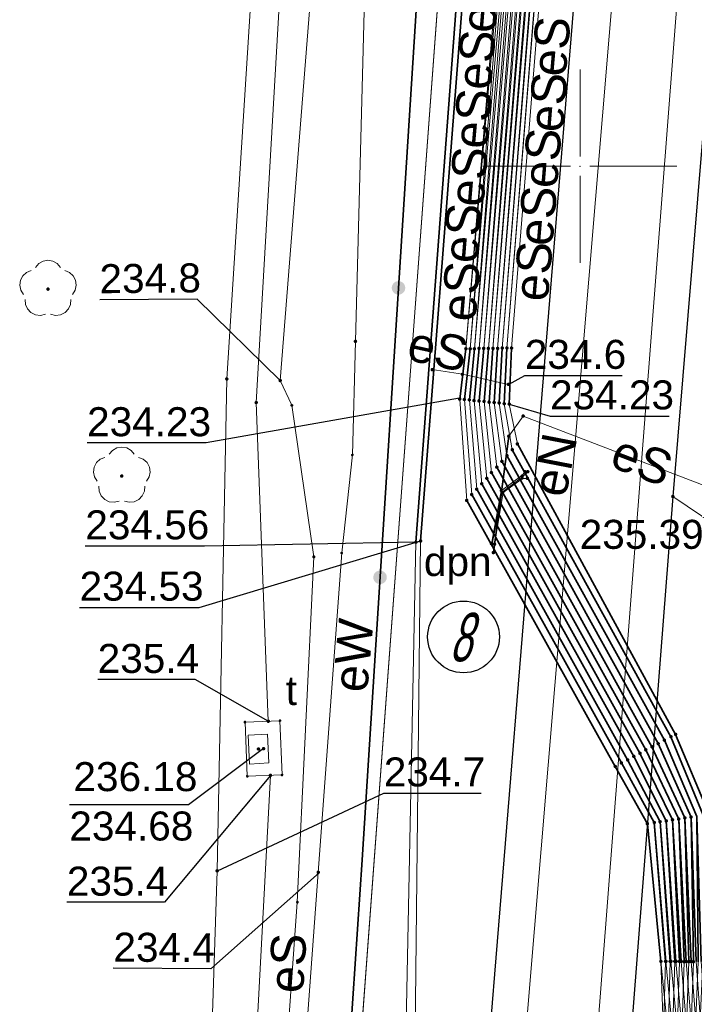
# Model space of a CAD drawing. Header units: metres. Extents: x 6603648 to 6604252, y 5739748 to 5740166.
# Tile 41 of 98: x 6603686 to 6603703, y 5740028 to 5740054. Entities that reach past the tile are written whole.
import ezdxf
from ezdxf.enums import TextEntityAlignment as Align

# ---------------------------------------------------------------- set-up
doc = ezdxf.new("R2010")
doc.units = ezdxf.units.M
doc.header["$PDSIZE"] = 0.75
doc.linetypes.add('ARK_LIN', pattern=[50, 50, 0])
doc.layers.get('0').update_dxf_attribs({"color": 252, "linetype": 'CONTINUOUS'})
for name, color, linetype, lineweight in [('GESDZI', 252, 'CONTINUOUS', 18), ('GESUZY', 252, 'CONTINUOUS', 18), ('GSLKOG', 252, 'CONTINUOUS', 35), ('GSLKRW', 252, 'CONTINUOUS', 25), ('GSPPRB', 252, 'CONTINUOUS', 18), ('GSPRDL', 252, 'CONTINUOUS', 18), ('GSPWPS', 252, 'CONTINUOUS', 13), ('GSPWPS_O', 252, 'CONTINUOUS', 13), ('GSSKOA', 252, 'CONTINUOUS', 18), ('GSSKOD', 252, 'CONTINUOUS', 18), ('GULENN', 252, 'CONTINUOUS', 18), ('GULENN_O', 252, 'CONTINUOUS', 18), ('GULEOR', 252, 'CONTINUOUS', 35), ('GULESN', 252, 'CONTINUOUS', 18), ('GULESN_O', 252, 'CONTINUOUS', 18), ('GULEWN', 252, 'CONTINUOUS', 18), ('GULEWN_O', 252, 'CONTINUOUS', 18), ('GULKDP', 252, 'CONTINUOUS', 18), ('GULKSP', 252, 'CONTINUOUS', 18), ('GULTPR', 252, 'CONTINUOUS', 18), ('GUPENP_O', 252, 'CONTINUOUS', 18), ('GUPTWZ', 252, 'CONTINUOUS', 18), ('GUPTWZ_O', 252, 'CONTINUOUS', 18), ('GUSIKP', 252, 'CONTINUOUS', 18), ('PKT_ARK', 252, 'ARK_LIN', 18)]:
    doc.layers.add(name, color=color, linetype=linetype, lineweight=lineweight)
for name, color, linetype in [('GUPESH', 252, 'CONTINUOUS'), ('GUPESH_O', 252, 'CONTINUOUS'), ('GUPTSH', 252, 'CONTINUOUS'), ('GUPTSH_O', 252, 'CONTINUOUS')]:
    doc.layers.add(name, color=color, linetype=linetype)
doc.styles.add('Arial', font='arial.ttf')
doc.styles.add('GEOS_050', font='GEOS_050', dxfattribs={"oblique": 15, "height": 2.5})

# ---------------------------------------------------------------- blocks, each defined once
blk = doc.blocks.new('GSPPRB0')
blk.add_lwpolyline([(-0.007955, 0.0225), (0.007955, 0.0225), (0.0225, 0.007955), (0.0225, -0.007955), (0.007955, -0.0225), (-0.007955, -0.0225), (-0.0225, -0.007955), (-0.0225, 0.007955)], close=True)
blk = doc.blocks.new('GUPESH1')
blk.add_hatch(color=256).paths.add_polyline_path([(0, 0.045), (-0.011647, 0.043467), (-0.0225, 0.038971), (-0.03182, 0.03182), (-0.038971, 0.0225), (-0.043467, 0.011647), (-0.045, 0), (-0.043467, -0.011647), (-0.038971, -0.0225), (-0.03182, -0.03182), (-0.0225, -0.038971), (-0.011647, -0.043467), (0, -0.045), (0.011647, -0.043467), (0.0225, -0.038971), (0.03182, -0.03182), (0.038971, -0.0225), (0.043467, -0.011647), (0.045, 0), (0.043467, 0.011647), (0.038971, 0.0225), (0.03182, 0.03182), (0.0225, 0.038971), (0.011647, 0.043467)])
blk = doc.blocks.new('GSPRDL1')
blk.add_hatch(color=256).paths.add_polyline_path([(-0.045, 0), (-0.042798, -0.013906), (-0.036406, -0.02645), (-0.02645, -0.036406), (-0.013906, -0.042798), (0, -0.045), (0.013906, -0.042798), (0.02645, -0.036406), (0.036406, -0.02645), (0.042798, -0.013906), (0.045, 0), (0.042798, 0.013906), (0.036406, 0.02645), (0.02645, 0.036406), (0.013906, 0.042798), (0, 0.045), (-0.013906, 0.042798), (-0.02645, 0.036406), (-0.036406, 0.02645), (-0.042798, 0.013906)])
for points in [[(-0.646351, 0.068773), (-0.677512, 0.194901), (-0.663766, 0.324092), (-0.606763, 0.440839), (-0.513345, 0.531129), (-0.394725, 0.584125), (-0.265141, 0.593465)], [(-0.134326, 0.635969), (-0.024001, 0.70458), (0.103115, 0.731429), (0.231763, 0.713292), (0.346501, 0.652348), (0.433559, 0.55591), (0.482485, 0.435555)], [(0.563333, 0.324277), (0.662679, 0.240553), (0.727494, 0.127956), (0.75, 0), (0.727494, -0.127956), (0.662679, -0.240553), (0.563333, -0.324277)], [(-0.265141, -0.593465), (-0.394725, -0.584125), (-0.513345, -0.531129), (-0.606763, -0.440839), (-0.663766, -0.324092), (-0.677512, -0.194901), (-0.646351, -0.068773)], [(0.482485, -0.435555), (0.433559, -0.55591), (0.346501, -0.652348), (0.231763, -0.713292), (0.103115, -0.731429), (-0.024001, -0.70458), (-0.134326, -0.635969)]]:
    blk.add_lwpolyline(points)
blk = doc.blocks.new('GUPTWZ1_3')
blk.add_lwpolyline([(0.375, -0.25), (-0.375, -0.25), (-0.375, 0.25), (0.375, 0.25)], close=True)
blk = doc.blocks.new('GUPTSH1')
blk.add_hatch(color=256).paths.add_polyline_path([(0, 0.045), (-0.011647, 0.043467), (-0.0225, 0.038971), (-0.03182, 0.03182), (-0.038971, 0.0225), (-0.043467, 0.011647), (-0.045, 0), (-0.043467, -0.011647), (-0.038971, -0.0225), (-0.03182, -0.03182), (-0.0225, -0.038971), (-0.011647, -0.043467), (0, -0.045), (0.011647, -0.043467), (0.0225, -0.038971), (0.03182, -0.03182), (0.038971, -0.0225), (0.043467, -0.011647), (0.045, 0), (0.043467, 0.011647), (0.038971, 0.0225), (0.03182, 0.03182), (0.0225, 0.038971), (0.011647, 0.043467)])
blk = doc.blocks.new('GSPWPS1')
blk.add_hatch(color=256).paths.add_polyline_path([(0, 0.045), (-0.011647, 0.043467), (-0.0225, 0.038971), (-0.03182, 0.03182), (-0.038971, 0.0225), (-0.043467, 0.011647), (-0.045, 0), (-0.043467, -0.011647), (-0.038971, -0.0225), (-0.03182, -0.03182), (-0.0225, -0.038971), (-0.011647, -0.043467), (0, -0.045), (0.011647, -0.043467), (0.0225, -0.038971), (0.03182, -0.03182), (0.038971, -0.0225), (0.043467, -0.011647), (0.045, 0), (0.043467, 0.011647), (0.038971, 0.0225), (0.03182, 0.03182), (0.0225, 0.038971), (0.011647, 0.043467)])
blk = doc.blocks.new('GSLKOG2')
blk.add_hatch(color=256).paths.add_polyline_path([(0, 0.175), (-0.045293, 0.169037), (-0.0875, 0.151554), (-0.123744, 0.123744), (-0.151554, 0.0875), (-0.169037, 0.045293), (-0.175, 0), (-0.169037, -0.045293), (-0.151554, -0.0875), (-0.123744, -0.123744), (-0.0875, -0.151554), (-0.045293, -0.169037), (0, -0.175), (0.045293, -0.169037), (0.0875, -0.151554), (0.123744, -0.123744), (0.151554, -0.0875), (0.169037, -0.045293), (0.175, 0), (0.169037, 0.045293), (0.151554, 0.0875), (0.123744, 0.123744), (0.0875, 0.151554), (0.045293, 0.169037)])
blk = doc.blocks.new('ASS_SYM', base_point=(826.5, 303.25))
at = {"layer": 'PKT_ARK'}
for p, q in [((826.5, 303.5), (826.5, 305.75)), ((826.25, 303.25), (824, 303.25)), ((826.75, 303.25), (829, 303.25)), ((826.5, 303), (826.5, 300.75))]:
    blk.add_line(p, q, dxfattribs=at)
blk.add_point((826.5, 303.25), dxfattribs=at)
blk.add_point((826.5, 303.25), dxfattribs=at)

msp = doc.modelspace()

# ---------------------------------------------------------------- linework, layer by layer
msp.add_circle((6603696.989, 5740037.829), 0.928)
at = {"layer": 'GESDZI'}
msp.add_line((6603692.92, 5740008.31), (6603701.36, 5740122.17), dxfattribs=at)
msp.add_lwpolyline([(6603704.324, 5740160.549), (6603701.36, 5740122.17), (6603692.92, 5740008.31), (6603701.42, 5739966.51), (6603701.39, 5739966.18), (6603691.714, 5739863.768)], dxfattribs=at)
at = {"layer": 'GESUZY'}
for points in [[(6603704.324, 5740160.549), (6603703.109, 5740144.81), (6603701.36, 5740122.17), (6603692.92, 5740008.31), (6603701.42, 5739966.51), (6603701.39, 5739966.18), (6603691.714, 5739863.768)], [(6603701.42, 5739966.51), (6603692.92, 5740008.31), (6603701.36, 5740122.17), (6603702.62, 5740123.39), (6603703.24, 5740124.01), (6603705.45, 5740125.02), (6603715.21, 5740131.65), (6603718.41, 5740131.44), (6603733.38, 5740130.47), (6603751.71, 5740129.25), (6603802.42, 5740125.83), (6603812.44, 5740125.15), (6603870.28, 5740121.29), (6603907.39, 5740118.81), (6603945.5, 5740116.26), (6603974.25, 5740114.35), (6604018.05, 5740111.43), (6604045.72, 5740109.58), (6604090.22, 5740106.61)]]:
    msp.add_lwpolyline(points, dxfattribs=at)
at = {"layer": 'GSLKOG'}
msp.add_lwpolyline([(6603719.265, 5739878.713), (6603713.74, 5739905.82), (6603710.886, 5739920.094), (6603709.692, 5739926.138), (6603706.943, 5739939.546), (6603702.52, 5739961.061), (6603698.684, 5739980.298), (6603695.151, 5739996.89), (6603692.923, 5740008.238), (6603693.465, 5740018.621), (6603694.366, 5740032.062), (6603695.773, 5740054.164), (6603697.507, 5740073.423), (6603699.096, 5740093.969), (6603701.35, 5740122.08)], dxfattribs=at)
at = {"layer": 'GSLKRW'}
msp.add_lwpolyline([(6603719.623, 5739907.764), (6603719.37, 5739910.02), (6603718.01, 5739918.93), (6603716.84, 5739924.9, 0.18154), (6603714.02, 5739930.19, -0.269275), (6603711.34, 5739939.4, 0.039751), (6603711.22, 5739941.45), (6603709.62, 5739949.73), (6603696.41, 5740012.1), (6603705.1, 5740118.58), (6603708.8, 5740118.29), (6603704.84, 5740070.9), (6603702.4, 5740041.46), (6603700.14, 5740012.41), (6603713.04, 5739950.38, 0.051914), (6603714.01, 5739946.48, 0.188776), (6603715.42, 5739945.03, 0.298634), (6603717.12, 5739945.95), (6603717.71, 5739946.86), (6603718.42, 5739947.99), (6603718.75, 5739939.7)], format="xyb", dxfattribs=at)
at = {"layer": 'GSSKOA'}
msp.add_lwpolyline([(6603700.14, 5740012.41), (6603702.4, 5740041.46), (6603704.84, 5740070.9), (6603708.8, 5740118.29), (6603705.1, 5740118.58), (6603696.41, 5740012.1), (6603709.62, 5739949.73), (6603713.04, 5739950.38)], close=True, dxfattribs=at)
at = {"layer": 'GSSKOD'}
msp.add_lwpolyline([(6603704.84, 5740070.9), (6603720.66, 5740094.71), (6603725.86, 5740091.24), (6603726.2, 5740091.73), (6603731.02, 5740088.51), (6603714.22, 5740063.42), (6603723.23, 5740057.39), (6603714.64, 5740044.58), (6603715.18, 5740044.25), (6603709.86, 5740036.43), (6603702.4, 5740041.46)], close=True, dxfattribs=at)
at = {"layer": 'GULENN'}
for points in [[(6603697.71, 5740040.24), (6603697.96, 5740041.61), (6603698.5, 5740042), (6603698.58, 5740042.1)], [(6603697.73, 5740040.23), (6603697.99, 5740041.57), (6603698.51, 5740041.97), (6603698.65, 5740042.1)], [(6603697.79, 5740040.23), (6603698.01, 5740041.56), (6603698.51, 5740041.93), (6603698.64, 5740041.93)]]:
    msp.add_lwpolyline(points, dxfattribs=at)
at = {"layer": 'GULEOR'}
for points in [[(6603698.45, 5740076.1), (6603695.76, 5740040.28)], [(6603698.66, 5740076.1), (6603695.88, 5740040.31)], [(6603697.05, 5740045.28), (6603696.89, 5740043.98)], [(6603697.05, 5740045.28), (6603696.89, 5740043.98)], [(6603697.16, 5740045.28), (6603697.01, 5740043.97)], [(6603697.01, 5740043.97), (6603697.16, 5740045.28)], [(6603697.27, 5740045.28), (6603697.14, 5740043.96)], [(6603697.14, 5740043.96), (6603697.27, 5740045.28)], [(6603697.39, 5740045.29), (6603697.26, 5740043.94)], [(6603697.26, 5740043.94), (6603697.39, 5740045.29)], [(6603697.51, 5740045.29), (6603697.39, 5740043.93)], [(6603697.39, 5740043.93), (6603697.51, 5740045.29)], [(6603697.63, 5740045.29), (6603697.52, 5740043.92)], [(6603697.52, 5740043.92), (6603697.63, 5740045.29)], [(6603697.75, 5740045.29), (6603697.65, 5740043.9)], [(6603697.75, 5740045.29), (6603697.65, 5740043.9)], [(6603697.87, 5740045.29), (6603697.78, 5740043.89)], [(6603697.78, 5740043.89), (6603697.87, 5740045.29)], [(6603697.99, 5740045.3), (6603697.91, 5740043.88)], [(6603697.91, 5740043.88), (6603697.99, 5740045.3)], [(6603698.11, 5740045.3), (6603698.04, 5740043.86)], [(6603698.04, 5740043.86), (6603698.11, 5740045.3)], [(6603698.23, 5740045.3), (6603698.17, 5740043.85)], [(6603698.17, 5740043.85), (6603698.23, 5740045.3)], [(6603697.76, 5740040.01), (6603698.16, 5740043.02)], [(6603698.25, 5740042.67), (6603702.35, 5740035.25), (6603703.18, 5740033.22), (6603703.17, 5740029.43)], [(6603698.25, 5740042.67), (6603702.35, 5740035.25), (6603703.18, 5740033.22), (6603703.26, 5740029.44)], [(6603698.38, 5740042.82), (6603702.47, 5740035.31), (6603703.34, 5740033.24), (6603703.29, 5740029.43)], [(6603698.38, 5740042.82), (6603702.47, 5740035.31), (6603703.34, 5740033.24), (6603703.39, 5740029.44)], [(6603698.11, 5740042.52), (6603702.18, 5740035.16), (6603703.02, 5740033.19), (6603703.05, 5740029.43)], [(6603698.11, 5740042.52), (6603702.18, 5740035.16), (6603703.02, 5740033.19), (6603703.13, 5740029.44)], [(6603697.85, 5740042.22), (6603701.86, 5740034.99), (6603702.71, 5740033.15), (6603702.81, 5740029.43)], [(6603702.87, 5740029.44), (6603702.71, 5740033.15), (6603701.86, 5740034.99), (6603697.85, 5740042.22)], [(6603697.98, 5740042.37), (6603702.02, 5740035.07), (6603702.87, 5740033.17), (6603702.93, 5740029.43)], [(6603697.98, 5740042.37), (6603702.02, 5740035.07), (6603702.87, 5740033.17), (6603703, 5740029.44)], [(6603697.59, 5740041.93), (6603701.55, 5740034.82), (6603702.39, 5740033.1), (6603702.57, 5740029.44)], [(6603702.61, 5740029.44), (6603702.39, 5740033.1), (6603701.55, 5740034.82), (6603697.59, 5740041.93)], [(6603697.71, 5740042.08), (6603701.7, 5740034.91), (6603702.55, 5740033.12), (6603702.69, 5740029.43)], [(6603702.74, 5740029.44), (6603702.55, 5740033.12), (6603701.7, 5740034.91), (6603697.71, 5740042.08)], [(6603697.33, 5740041.65), (6603701.23, 5740034.65), (6603702.07, 5740033.05), (6603702.33, 5740029.44)], [(6603697.33, 5740041.65), (6603701.23, 5740034.65), (6603702.07, 5740033.05), (6603702.35, 5740029.44)], [(6603697.46, 5740041.79), (6603701.39, 5740034.74), (6603702.23, 5740033.07), (6603702.45, 5740029.44)], [(6603702.48, 5740029.44), (6603702.23, 5740033.07), (6603701.39, 5740034.74), (6603697.46, 5740041.79)], [(6603697.2, 5740041.51), (6603701.07, 5740034.57), (6603701.92, 5740033.03), (6603702.21, 5740029.44)], [(6603697.2, 5740041.51), (6603701.07, 5740034.57), (6603701.92, 5740033.03), (6603702.22, 5740029.44)], [(6603697.07, 5740041.36), (6603700.91, 5740034.48), (6603701.74, 5740033), (6603702.09, 5740029.44)], [(6603697.07, 5740041.36), (6603700.91, 5740034.48), (6603701.74, 5740033), (6603702.09, 5740029.44)]]:
    msp.add_lwpolyline(points, dxfattribs=at)
at = {"layer": 'GULESN'}
for points in [[(6603717.379, 5739884.591), (6603713.813, 5739902.234), (6603709.2, 5739924.766), (6603703.779, 5739951.216), (6603698.635, 5739976.702), (6603693.794, 5740000.208), (6603692.136, 5740008.341), (6603692.544, 5740022.334), (6603693.234, 5740031.742), (6603693.839, 5740040.002), (6603694.116, 5740042.536), (6603694.195, 5740045.472), (6603694.487, 5740056.643), (6603696.338, 5740081.74), (6603699.047, 5740112.527), (6603699.215, 5740123.042), (6603699.938, 5740134.181), (6603701.7, 5740153.306), (6603702.115, 5740159.049)], [(6603698.6, 5739971.8), (6603695.46, 5739988.24), (6603694.5, 5739989.78), (6603693.18, 5739992.07), (6603692.66, 5739994.23), (6603691.23, 5740000.55), (6603689.86, 5740008.58), (6603690.62, 5740031.78), (6603690.87, 5740044.5), (6603691.83, 5740059.6), (6603692.96, 5740081.83), (6603694.66, 5740105.96), (6603696.77, 5740129.76), (6603698.78, 5740150.92), (6603699.372, 5740157.185)], [(6603717.95, 5740088.84), (6603717.44, 5740089.18), (6603717.18, 5740089.17), (6603716.65, 5740088.93), (6603716.22, 5740088.64), (6603715.38, 5740088.52), (6603707.71, 5740089.13), (6603701.87, 5740089.62), (6603700.58, 5740089.63), (6603699.93, 5740089.48), (6603699.54, 5740089.07), (6603699.33, 5740088.4), (6603698.45, 5740076.1), (6603695.76, 5740040.28), (6603695.51, 5740027.84), (6603695.52, 5740020.39), (6603695.12, 5740014.3), (6603694.93, 5740012.81), (6603694.94, 5740011.25), (6603697.72, 5739997.29), (6603698.03, 5739996.12), (6603697.97, 5739995.1)], [(6603716.93, 5740087.32), (6603716.43, 5740087.66), (6603716.14, 5740087.86), (6603715.22, 5740088.23), (6603707.7, 5740088.97), (6603701.88, 5740089.53), (6603700.53, 5740089.52), (6603699.9, 5740089.27), (6603699.61, 5740088.98), (6603699.48, 5740088.47), (6603698.66, 5740076.1), (6603695.88, 5740040.31), (6603695.74, 5740027.6), (6603695.62, 5740020.36), (6603695.36, 5740014.2), (6603695.17, 5740012.83), (6603695.16, 5740011.14), (6603697.85, 5739997.33), (6603698.42, 5739995.86), (6603698.05, 5739994.71)], [(6603713.26, 5740081.83), (6603712.77, 5740082.15), (6603712.24, 5740082.53), (6603711.66, 5740082.28), (6603711.05, 5740081.42), (6603707.76, 5740078.55), (6603706.91, 5740078.07), (6603705.88, 5740077.77), (6603700.61, 5740076.56), (6603699.83, 5740076.21), (6603699.58, 5740075.64), (6603699.49, 5740074.57), (6603697.05, 5740045.28)], [(6603713.16, 5740081.69), (6603712.69, 5740081.99), (6603712.27, 5740082.28), (6603711.71, 5740082.15), (6603711.17, 5740081.3), (6603707.86, 5740078.41), (6603706.99, 5740077.92), (6603705.91, 5740077.61), (6603700.65, 5740076.42), (6603699.94, 5740076.02), (6603699.69, 5740075.54), (6603699.59, 5740074.51), (6603697.05, 5740045.28), (6603696.89, 5740043.98), (6603697.07, 5740041.36), (6603700.91, 5740034.48), (6603701.74, 5740033), (6603702.09, 5740029.44), (6603702.28, 5740027.57), (6603701.34, 5740014.76), (6603701.5, 5740011.5)], [(6603712.95, 5740081.38), (6603712.46, 5740081.7), (6603711.88, 5740081.75), (6603711.29, 5740081.18), (6603707.96, 5740078.27), (6603707.07, 5740077.77), (6603705.94, 5740077.44), (6603700.69, 5740076.25), (6603700.03, 5740075.87), (6603699.81, 5740075.44), (6603699.68, 5740074.44), (6603697.16, 5740045.28), (6603697.01, 5740043.97), (6603697.2, 5740041.51), (6603701.07, 5740034.57), (6603701.92, 5740033.03), (6603702.22, 5740029.44), (6603702.4, 5740027.57), (6603701.43, 5740014.73), (6603701.59, 5740011.48), (6603702.08, 5740008.43), (6603703.77, 5740000.39), (6603708.6, 5739977.65), (6603709.69, 5739973.13)], [(6603712.86, 5740081.24), (6603712.36, 5740081.57), (6603711.95, 5740081.58), (6603711.41, 5740081.06), (6603708.07, 5740078.12), (6603707.14, 5740077.61), (6603705.96, 5740077.27), (6603700.72, 5740076.11), (6603700.12, 5740075.71), (6603699.92, 5740075.35), (6603699.78, 5740074.38), (6603697.27, 5740045.28), (6603697.14, 5740043.96), (6603697.33, 5740041.65), (6603701.23, 5740034.65), (6603702.07, 5740033.05), (6603702.35, 5740029.44), (6603702.53, 5740027.56), (6603701.53, 5740014.7), (6603701.68, 5740011.47), (6603702.17, 5740008.41), (6603703.85, 5740000.4), (6603708.68, 5739977.68), (6603709.83, 5739973.2)], [(6603712.61, 5740080.86), (6603712.11, 5740081.19), (6603711.82, 5740081.1), (6603708.23, 5740078.08), (6603707.4, 5740077.65), (6603705.89, 5740077.7), (6603700.63, 5740076.48), (6603699.83, 5740076.21), (6603699.58, 5740075.64), (6603699.49, 5740074.57), (6603697.16, 5740045.28), (6603697.01, 5740043.97), (6603697.2, 5740041.51), (6603701.07, 5740034.57), (6603701.92, 5740033.03), (6603702.21, 5740029.44), (6603702.16, 5740027.58), (6603701.25, 5740014.79), (6603701.41, 5740011.51), (6603701.9, 5740008.46), (6603703.61, 5740000.36), (6603708.42, 5739977.61), (6603708.91, 5739974.33)], [(6603712.53, 5740080.74), (6603712.05, 5740081.06), (6603711.82, 5740081.1), (6603708.23, 5740078.08), (6603707.4, 5740077.65), (6603705.89, 5740077.7), (6603700.63, 5740076.48), (6603699.83, 5740076.21), (6603699.58, 5740075.64), (6603699.49, 5740074.57), (6603697.16, 5740045.28), (6603697.01, 5740043.97), (6603697.2, 5740041.51), (6603701.07, 5740034.57), (6603701.92, 5740033.03), (6603702.21, 5740029.44), (6603702.16, 5740027.58), (6603701.25, 5740014.79), (6603701.41, 5740011.51), (6603701.9, 5740008.46), (6603703.61, 5740000.36), (6603708.42, 5739977.61), (6603708.91, 5739974.33)], [(6603712.28, 5740080.37), (6603711.78, 5740080.71), (6603711.42, 5740080.58), (6603708.4, 5740078.03), (6603707.53, 5740077.54), (6603705.92, 5740077.53), (6603700.67, 5740076.33), (6603699.94, 5740076.03), (6603699.71, 5740075.53), (6603699.59, 5740074.5), (6603697.27, 5740045.28), (6603697.14, 5740043.96), (6603697.33, 5740041.65), (6603701.23, 5740034.65), (6603702.07, 5740033.05), (6603702.33, 5740029.44), (6603702.28, 5740027.57), (6603701.34, 5740014.76), (6603701.49, 5740011.5), (6603701.98, 5740008.45), (6603703.69, 5740000.38), (6603704.04, 5739998.51)], [(6603712.2, 5740080.25), (6603711.69, 5740080.59), (6603711.42, 5740080.58), (6603708.4, 5740078.03), (6603707.53, 5740077.54), (6603705.92, 5740077.53), (6603700.67, 5740076.33), (6603699.94, 5740076.03), (6603699.71, 5740075.53), (6603699.59, 5740074.5), (6603697.27, 5740045.28), (6603697.14, 5740043.96), (6603697.33, 5740041.65), (6603701.23, 5740034.65), (6603702.07, 5740033.05), (6603702.33, 5740029.44), (6603702.28, 5740027.57), (6603701.34, 5740014.76), (6603701.49, 5740011.5), (6603701.98, 5740008.45), (6603703.69, 5740000.38), (6603704.04, 5739998.51)], [(6603711.95, 5740079.87), (6603711.46, 5740080.2), (6603711.07, 5740080.11), (6603708.56, 5740077.99), (6603707.65, 5740077.42), (6603705.95, 5740077.36), (6603700.7, 5740076.18), (6603700.04, 5740075.85), (6603699.84, 5740075.41), (6603699.71, 5740074.42), (6603697.39, 5740045.29), (6603697.26, 5740043.94), (6603697.46, 5740041.79), (6603701.39, 5740034.74), (6603702.23, 5740033.07), (6603702.45, 5740029.44), (6603702.39, 5740027.57), (6603701.42, 5740014.73), (6603701.57, 5740011.48), (6603702.06, 5740008.43), (6603708.58, 5739977.65), (6603709.02, 5739974.37)], [(6603711.87, 5740079.76), (6603711.37, 5740080.09), (6603711.07, 5740080.11), (6603708.56, 5740077.99), (6603707.65, 5740077.42), (6603705.95, 5740077.36), (6603700.7, 5740076.18), (6603700.04, 5740075.85), (6603699.84, 5740075.41), (6603699.71, 5740074.42), (6603697.39, 5740045.29), (6603697.26, 5740043.94), (6603697.46, 5740041.79), (6603701.39, 5740034.74), (6603702.23, 5740033.07), (6603702.45, 5740029.44), (6603702.39, 5740027.57), (6603701.42, 5740014.73), (6603701.57, 5740011.48), (6603702.06, 5740008.43), (6603708.58, 5739977.65), (6603709.02, 5739974.37)], [(6603711.64, 5740079.41), (6603711.13, 5740079.75), (6603710.74, 5740079.67), (6603708.72, 5740077.95), (6603707.78, 5740077.3), (6603705.98, 5740077.18), (6603700.74, 5740076.03), (6603700.15, 5740075.67), (6603699.98, 5740075.3), (6603699.83, 5740074.34), (6603697.51, 5740045.29), (6603697.39, 5740043.93), (6603697.59, 5740041.93), (6603701.55, 5740034.82), (6603702.39, 5740033.1), (6603702.57, 5740029.44), (6603702.51, 5740027.57), (6603701.51, 5740014.71), (6603701.65, 5740011.47), (6603702.14, 5740008.42), (6603708.66, 5739977.67), (6603709.94, 5739975.63)], [(6603711.56, 5740079.29), (6603711.06, 5740079.62), (6603710.74, 5740079.67), (6603708.72, 5740077.95), (6603707.78, 5740077.3), (6603705.98, 5740077.18), (6603700.74, 5740076.03), (6603700.15, 5740075.67), (6603699.98, 5740075.3), (6603699.83, 5740074.34), (6603697.51, 5740045.29), (6603697.39, 5740043.93), (6603697.59, 5740041.93), (6603701.55, 5740034.82), (6603702.39, 5740033.1), (6603702.57, 5740029.44), (6603702.51, 5740027.57), (6603701.51, 5740014.71), (6603701.65, 5740011.47), (6603702.14, 5740008.42), (6603708.66, 5739977.67), (6603709.94, 5739975.63)], [(6603711.3, 5740078.9), (6603710.82, 5740079.22), (6603710.36, 5740079.18), (6603708.89, 5740077.9), (6603707.9, 5740077.19), (6603706.01, 5740077.01), (6603700.78, 5740075.87), (6603700.26, 5740075.49), (6603700.12, 5740075.17), (6603699.94, 5740074.26), (6603697.63, 5740045.29), (6603697.52, 5740043.92), (6603697.71, 5740042.08), (6603701.7, 5740034.91), (6603702.55, 5740033.12), (6603702.69, 5740029.43), (6603702.63, 5740027.56), (6603701.59, 5740014.68), (6603701.73, 5740011.46), (6603702.21, 5740008.4), (6603708.73, 5739977.69), (6603709.99, 5739975.91)], [(6603711.21, 5740078.77), (6603710.74, 5740079.08), (6603710.36, 5740079.18), (6603708.89, 5740077.9), (6603707.9, 5740077.19), (6603706.01, 5740077.01), (6603700.78, 5740075.87), (6603700.26, 5740075.49), (6603700.12, 5740075.17), (6603699.94, 5740074.26), (6603697.63, 5740045.29), (6603697.52, 5740043.92), (6603697.71, 5740042.08), (6603701.7, 5740034.91), (6603702.55, 5740033.12), (6603702.69, 5740029.43), (6603702.63, 5740027.56), (6603701.59, 5740014.68), (6603701.73, 5740011.46), (6603702.21, 5740008.4), (6603708.73, 5739977.69), (6603709.99, 5739975.91)], [(6603710.96, 5740078.4), (6603710.48, 5740078.72), (6603710, 5740078.7), (6603709.05, 5740077.86), (6603708.02, 5740077.07), (6603706.03, 5740076.87), (6603700.82, 5740075.72), (6603700.25, 5740075.06), (6603700.06, 5740074.18), (6603697.75, 5740045.29), (6603697.65, 5740043.9), (6603697.85, 5740042.22), (6603701.86, 5740034.99), (6603702.71, 5740033.15), (6603702.81, 5740029.43), (6603702.74, 5740027.56), (6603701.68, 5740014.65), (6603701.8, 5740011.45), (6603702.29, 5740008.39), (6603704.09, 5740000.44), (6603704.07, 5739998.57)], [(6603710.87, 5740078.27), (6603710.39, 5740078.59), (6603710, 5740078.7), (6603709.05, 5740077.86), (6603708.02, 5740077.07), (6603706.03, 5740076.87), (6603700.82, 5740075.72), (6603700.25, 5740075.06), (6603700.06, 5740074.18), (6603697.75, 5740045.29), (6603697.65, 5740043.9), (6603697.85, 5740042.22), (6603701.86, 5740034.99), (6603702.71, 5740033.15), (6603702.81, 5740029.43), (6603702.74, 5740027.56), (6603701.68, 5740014.65), (6603701.8, 5740011.45), (6603702.29, 5740008.39), (6603704.09, 5740000.44), (6603704.07, 5739998.57)], [(6603710.59, 5740077.84), (6603710.1, 5740078.16), (6603709.59, 5740078.16), (6603709.22, 5740077.81), (6603708.15, 5740076.95), (6603706.06, 5740076.71), (6603700.86, 5740075.56), (6603700.38, 5740074.95), (6603700.17, 5740074.11), (6603697.87, 5740045.29), (6603697.78, 5740043.89), (6603697.98, 5740042.37), (6603702.02, 5740035.07), (6603702.87, 5740033.17), (6603702.93, 5740029.43), (6603702.86, 5740027.55), (6603701.76, 5740014.62), (6603701.88, 5740011.43), (6603702.37, 5740008.37), (6603708.89, 5739977.73), (6603710.05, 5739976.2)], [(6603710.5, 5740077.7), (6603710.01, 5740078.03), (6603709.59, 5740078.16), (6603709.22, 5740077.81), (6603708.15, 5740076.95), (6603706.06, 5740076.71), (6603700.86, 5740075.56), (6603700.38, 5740074.95), (6603700.17, 5740074.11), (6603697.87, 5740045.29), (6603697.78, 5740043.89), (6603697.98, 5740042.37), (6603702.02, 5740035.07), (6603702.87, 5740033.17), (6603702.93, 5740029.43), (6603702.86, 5740027.55), (6603701.76, 5740014.62), (6603701.88, 5740011.43), (6603702.37, 5740008.37), (6603708.89, 5739977.73), (6603710.05, 5739976.2)], [(6603710.25, 5740077.34), (6603709.76, 5740077.67), (6603709.23, 5740077.69), (6603709.02, 5740077.5), (6603708.27, 5740076.84), (6603706.08, 5740076.55), (6603700.9, 5740075.41), (6603700.51, 5740074.84), (6603700.29, 5740074.03), (6603697.99, 5740045.3), (6603697.91, 5740043.88), (6603698.11, 5740042.52), (6603702.18, 5740035.16), (6603703.02, 5740033.19), (6603703.05, 5740029.43), (6603702.98, 5740027.55), (6603701.85, 5740014.59), (6603701.96, 5740011.42), (6603702.45, 5740008.36), (6603708.97, 5739977.75), (6603710.1, 5739976.48)], [(6603710.17, 5740077.21), (6603709.68, 5740077.54), (6603709.23, 5740077.69), (6603709.02, 5740077.5), (6603708.27, 5740076.84), (6603706.08, 5740076.55), (6603700.9, 5740075.41), (6603700.51, 5740074.84), (6603700.29, 5740074.03), (6603697.99, 5740045.3), (6603697.91, 5740043.88), (6603698.11, 5740042.52), (6603702.18, 5740035.16), (6603703.02, 5740033.19), (6603703.05, 5740029.43), (6603702.98, 5740027.55), (6603701.85, 5740014.59), (6603701.96, 5740011.42), (6603702.45, 5740008.36), (6603708.97, 5739977.75), (6603710.1, 5739976.48)], [(6603709.98, 5740076.94), (6603709.46, 5740077.29), (6603707.89, 5740077.27), (6603706.86, 5740077.19), (6603705.99, 5740077.12), (6603700.76, 5740075.95), (6603700.22, 5740075.55), (6603700.03, 5740075.26), (6603699.87, 5740074.31), (6603697.39, 5740045.29), (6603697.26, 5740043.94), (6603697.46, 5740041.79), (6603701.39, 5740034.74), (6603702.23, 5740033.07), (6603702.48, 5740029.44), (6603702.65, 5740027.56), (6603701.62, 5740014.67), (6603701.77, 5740011.45), (6603702.25, 5740008.4), (6603703.93, 5740000.42), (6603708.77, 5739977.7), (6603709.97, 5739973.28)], [(6603709.9, 5740076.81), (6603709.36, 5740077.17), (6603707.87, 5740077.1), (6603706.85, 5740077.01), (6603706.02, 5740076.96), (6603700.8, 5740075.79), (6603700.31, 5740075.4), (6603700.13, 5740075.17), (6603699.97, 5740074.25), (6603697.51, 5740045.29), (6603697.39, 5740043.93), (6603697.59, 5740041.93), (6603701.55, 5740034.82), (6603702.39, 5740033.1), (6603702.61, 5740029.44), (6603702.77, 5740027.56), (6603701.71, 5740014.64), (6603701.85, 5740011.44), (6603702.34, 5740008.38), (6603704.01, 5740000.43), (6603708.86, 5739977.72), (6603710.12, 5739973.35)], [(6603709.68, 5740076.48), (6603709.15, 5740076.84), (6603707.82, 5740076.92), (6603706.84, 5740076.84), (6603706.04, 5740076.8), (6603700.84, 5740075.64), (6603700.39, 5740075.27), (6603700.24, 5740075.08), (6603700.06, 5740074.18), (6603697.63, 5740045.29), (6603697.52, 5740043.92), (6603697.71, 5740042.08), (6603701.7, 5740034.91), (6603702.55, 5740033.12), (6603702.74, 5740029.44), (6603702.9, 5740027.55), (6603701.8, 5740014.61), (6603701.94, 5740011.42), (6603702.43, 5740008.36), (6603704.1, 5740000.44), (6603708.95, 5739977.75), (6603710.26, 5739973.42)], [(6603709.59, 5740076.35), (6603709.1, 5740076.68), (6603707.79, 5740076.75), (6603706.84, 5740076.69), (6603706.07, 5740076.64), (6603700.88, 5740075.49), (6603700.34, 5740074.98), (6603700.16, 5740074.12), (6603697.75, 5740045.29), (6603697.65, 5740043.9), (6603697.85, 5740042.22), (6603701.86, 5740034.99), (6603702.71, 5740033.15), (6603702.87, 5740029.44), (6603703.02, 5740027.55), (6603701.9, 5740014.58), (6603702.03, 5740011.41), (6603702.52, 5740008.35), (6603704.17, 5740000.45), (6603709.03, 5739977.77), (6603709.4, 5739972.99), (6603709.34, 5739971.93)], [(6603709.13, 5740075.66), (6603708.59, 5740076.02), (6603707.7, 5740076.39), (6603706.83, 5740076.53), (6603706.1, 5740076.47), (6603700.92, 5740075.33), (6603700.45, 5740074.89), (6603700.25, 5740074.06), (6603697.87, 5740045.29), (6603697.78, 5740043.89), (6603697.98, 5740042.37), (6603702.02, 5740035.07), (6603702.87, 5740033.17), (6603703, 5740029.44), (6603703.14, 5740027.54), (6603701.98, 5740014.55), (6603702.12, 5740011.4), (6603702.61, 5740008.33), (6603704.25, 5740000.47), (6603709.12, 5739977.79), (6603709.57, 5739973.07), (6603709.48, 5739971.87)], [(6603709.06, 5740075.55), (6603708.52, 5740075.91), (6603707.67, 5740076.22), (6603706.82, 5740076.37), (6603706.12, 5740076.3), (6603700.95, 5740075.17), (6603700.56, 5740074.8), (6603700.34, 5740073.99), (6603697.99, 5740045.3), (6603697.91, 5740043.88), (6603698.11, 5740042.52), (6603702.18, 5740035.16), (6603703.02, 5740033.19), (6603703.13, 5740029.44), (6603703.27, 5740027.54), (6603702.08, 5740014.52), (6603702.21, 5740011.38), (6603702.7, 5740008.31), (6603704.33, 5740000.48), (6603709.21, 5739977.81), (6603709.74, 5739973.16), (6603709.61, 5739971.8)], [(6603708.55, 5740074.79), (6603708.05, 5740075.12), (6603707.62, 5740075.56), (6603706.89, 5740076.02), (6603706.11, 5740076.39), (6603700.93, 5740075.24), (6603700.64, 5740074.73), (6603700.4, 5740073.95), (6603698.11, 5740045.3), (6603698.04, 5740043.86), (6603698.25, 5740042.67), (6603702.35, 5740035.25), (6603703.18, 5740033.22), (6603703.17, 5740029.43), (6603703.09, 5740027.54), (6603701.93, 5740014.56), (6603702.04, 5740011.41), (6603702.53, 5740008.34), (6603709.04, 5739977.77), (6603710.4, 5739973.49), (6603710.17, 5739971.52)], [(6603708.85, 5740075.24), (6603708.35, 5740075.58), (6603707.63, 5740076.05), (6603706.81, 5740076.2), (6603706.15, 5740076.14), (6603700.99, 5740075.01), (6603700.66, 5740074.71), (6603700.43, 5740073.93), (6603698.11, 5740045.3), (6603698.04, 5740043.86), (6603698.25, 5740042.67), (6603702.35, 5740035.25), (6603703.18, 5740033.22), (6603703.26, 5740029.44), (6603703.39, 5740027.53), (6603702.17, 5740014.49), (6603702.3, 5740011.37), (6603702.78, 5740008.3), (6603704.41, 5740000.49), (6603709.29, 5739977.84), (6603709.91, 5739973.24), (6603709.74, 5739971.74)], [(6603708.46, 5740074.65), (6603707.95, 5740074.99), (6603707.5, 5740075.41), (6603706.79, 5740075.86), (6603706.14, 5740076.22), (6603700.97, 5740075.09), (6603700.77, 5740074.62), (6603700.52, 5740073.87), (6603698.23, 5740045.3), (6603698.17, 5740043.85), (6603698.38, 5740042.82), (6603702.47, 5740035.31), (6603703.34, 5740033.24), (6603703.29, 5740029.43), (6603703.21, 5740027.54), (6603702.02, 5740014.54), (6603702.12, 5740011.4), (6603702.61, 5740008.33), (6603709.12, 5739977.79), (6603710.58, 5739973.58), (6603710.3, 5739971.46)], [(6603708.76, 5740075.1), (6603708.28, 5740075.42), (6603707.59, 5740075.88), (6603706.8, 5740076.03), (6603706.18, 5740075.97), (6603701.03, 5740074.86), (6603700.77, 5740074.62), (6603700.52, 5740073.87), (6603698.23, 5740045.3), (6603698.17, 5740043.85), (6603698.38, 5740042.82), (6603702.47, 5740035.31), (6603703.34, 5740033.24), (6603703.39, 5740029.44), (6603703.51, 5740027.53), (6603702.26, 5740014.46), (6603702.39, 5740011.35), (6603702.85, 5740008.29), (6603704.5, 5740000.51), (6603709.38, 5739977.86), (6603710.08, 5739973.33), (6603709.87, 5739971.67)], [(6603699.49, 5740074.57), (6603697.05, 5740045.28), (6603696.89, 5740043.98), (6603697.07, 5740041.36), (6603700.91, 5740034.48), (6603701.74, 5740033), (6603702.09, 5740029.44), (6603702.16, 5740027.58)], [(6603696.18, 5740044.74), (6603696.96, 5740044.62), (6603698.15, 5740044.36)], [(6603692.25, 5740044.46), (6603692.55, 5740043.82), (6603693.12, 5740039.9), (6603692.69, 5740030.97), (6603692, 5740021.25), (6603691.47, 5740008.55), (6603693.2, 5739999.39), (6603694.2, 5739995.08), (6603694.9, 5739994.59), (6603695.37, 5739994.49), (6603696.82, 5739994.84)], [(6603697.76, 5740040.01), (6603698.16, 5740043.02), (6603698.53, 5740043.54), (6603703.25, 5740041.73), (6603704.52, 5740041.24), (6603705.6, 5740041.05)]]:
    msp.add_lwpolyline(points, dxfattribs=at)
at = {"layer": 'GULEWN'}
msp.add_line((6603692.25, 5740044.46), (6603698.794, 5740127.242), dxfattribs=at)
at = {"layer": 'GULKDP'}
msp.add_lwpolyline([(6603777.757, 5739819.752), (6603779.27, 5739834.54), (6603781.34, 5739854.48), (6603739.85, 5739865.22), (6603725.67, 5739897.5), (6603719.16, 5739923.08), (6603711.57, 5739952.81), (6603705.46, 5739984.06), (6603699.45, 5740014.69), (6603703.39, 5740065.66), (6603707.55, 5740115.42), (6603711.278, 5740161.991)], dxfattribs=at)
at = {"layer": 'GULKSP'}
msp.add_lwpolyline([(6603787.705, 5739819.089), (6603789.77, 5739850.36), (6603764.29, 5739857.04), (6603737.51, 5739864.02), (6603724.57, 5739895.18), (6603717.7, 5739922.45), (6603709.7, 5739954.04), (6603703.98, 5739982.97), (6603697.59, 5740015.56), (6603701.63, 5740063.88), (6603705.74, 5740113.57), (6603709.426, 5740162.111)], dxfattribs=at)
at = {"layer": 'GULTPR'}
for points in [[(6603700.587, 5740158.011), (6603700.37, 5740155.39), (6603696.76, 5740119.3), (6603694.75, 5740095.41), (6603692.92, 5740066.2), (6603691.63, 5740043.89), (6603691.942, 5740035.65)], [(6603691.998, 5740034.25), (6603690.62, 5740008.45), (6603694.1, 5739991.87), (6603695.95, 5739988.32), (6603695.91, 5739981.85), (6603702.28, 5739951.25), (6603704.11, 5739941.11), (6603708.156, 5739919.311), (6603708.46, 5739919.26), (6603717.09, 5739918.78), (6603727.08, 5739918.04), (6603747.81, 5739904.18), (6603766.37, 5739891.69), (6603772.61, 5739898.24), (6603784.29, 5739915.24), (6603793.11, 5739927.04), (6603801.178, 5739921.438)]]:
    msp.add_lwpolyline(points, dxfattribs=at)
at = {"layer": 'GUPESH_O', "flags": 128}
for points in [[(6603692.25, 5740044.46), (6603690.104, 5740046.567), (6603687.585, 5740046.542)], [(6603698.15, 5740044.36), (6603698.573, 5740044.589), (6603701.093, 5740044.589)], [(6603696.882, 5740044.003), (6603690.339, 5740042.846), (6603687.259, 5740042.846)], [(6603698.17, 5740043.85), (6603699.225, 5740043.541), (6603702.305, 5740043.541)], [(6603695.902, 5740040.31), (6603690.146, 5740038.583), (6603687.066, 5740038.583)], [(6603695.76, 5740040.28), (6603690.293, 5740040.18), (6603687.213, 5740040.18)], [(6603690.629, 5740031.781), (6603694.928, 5740033.79), (6603697.448, 5740033.79)], [(6603693.265, 5740031.742), (6603690.456, 5740029.245), (6603687.936, 5740029.261)]]:
    msp.add_lwpolyline(points, dxfattribs=at)
at = {"layer": 'GUPTSH_O', "flags": 128}
for points in [[(6603691.942, 5740035.65), (6603690.052, 5740036.726), (6603687.532, 5740036.726)], [(6603691.82, 5740034.94), (6603689.88, 5740033.487), (6603686.8, 5740033.487)], [(6603691.998, 5740034.25), (6603689.256, 5740030.967), (6603686.736, 5740030.967)]]:
    msp.add_lwpolyline(points, dxfattribs=at)
at = {"layer": 'GUSIKP'}
msp.add_lwpolyline([(6603691.342, 5740035.626), (6603692.242, 5740035.662), (6603692.298, 5740034.262), (6603691.398, 5740034.226)], close=True, dxfattribs=at)

# ---------------------------------------------------------------- block references
at = {"layer": 'GSLKOG', "rotation": 86.35669381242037}
for p in [(6603695.308, 5740046.855), (6603695.308, 5740046.855), (6603694.831, 5740039.371), (6603694.831, 5740039.371)]:
    msp.add_blockref('GSLKOG2', p, dxfattribs=at)
at = {"layer": 'GSPPRB', "rotation": 90}
for p in [(6603694.195, 5740045.472), (6603697.05, 5740045.28), (6603697.05, 5740045.28), (6603697.05, 5740045.28), (6603697.16, 5740045.28), (6603697.16, 5740045.28), (6603697.27, 5740045.28), (6603697.27, 5740045.28), (6603697.39, 5740045.29), (6603697.39, 5740045.29), (6603697.51, 5740045.29), (6603697.51, 5740045.29), (6603697.63, 5740045.29), (6603697.63, 5740045.29), (6603697.75, 5740045.29), (6603697.75, 5740045.29), (6603697.87, 5740045.29), (6603697.87, 5740045.29), (6603697.99, 5740045.3), (6603697.99, 5740045.3), (6603698.11, 5740045.3), (6603698.11, 5740045.3), (6603698.23, 5740045.3), (6603698.23, 5740045.3), (6603696.18, 5740044.74), (6603690.87, 5740044.5), (6603692.25, 5740044.46), (6603696.96, 5740044.62), (6603698.15, 5740044.36), (6603696.89, 5740043.98), (6603696.89, 5740043.98), (6603697.01, 5740043.97), (6603697.01, 5740043.97), (6603697.14, 5740043.96), (6603697.14, 5740043.96), (6603697.26, 5740043.94), (6603697.26, 5740043.94), (6603697.39, 5740043.93), (6603697.39, 5740043.93), (6603697.52, 5740043.92), (6603697.52, 5740043.92), (6603697.65, 5740043.9), (6603697.65, 5740043.9), (6603691.63, 5740043.89), (6603692.55, 5740043.82), (6603697.78, 5740043.89), (6603697.78, 5740043.89), (6603697.91, 5740043.88), (6603697.91, 5740043.88), (6603698.04, 5740043.86), (6603698.04, 5740043.86), (6603698.17, 5740043.85), (6603698.17, 5740043.85), (6603698.53, 5740043.54), (6603698.16, 5740043.02), (6603698.25, 5740042.67), (6603698.25, 5740042.67), (6603698.38, 5740042.82), (6603698.38, 5740042.82), (6603694.116, 5740042.536), (6603698.11, 5740042.52), (6603698.11, 5740042.52), (6603697.85, 5740042.22), (6603697.85, 5740042.22), (6603697.98, 5740042.37), (6603697.98, 5740042.37), (6603697.59, 5740041.93), (6603697.59, 5740041.93), (6603697.71, 5740042.08), (6603697.71, 5740042.08), (6603698.5, 5740042), (6603698.51, 5740041.97), (6603698.51, 5740041.93), (6603697.33, 5740041.65), (6603697.33, 5740041.65), (6603697.46, 5740041.79), (6603697.46, 5740041.79), (6603697.96, 5740041.61), (6603697.07, 5740041.36), (6603697.07, 5740041.36), (6603697.2, 5740041.51), (6603697.2, 5740041.51), (6603697.99, 5740041.57), (6603698.01, 5740041.56), (6603702.4, 5740041.46), (6603695.76, 5740040.28), (6603695.88, 5740040.31), (6603693.12, 5740039.9), (6603693.839, 5740040.002), (6603691.342, 5740035.626), (6603692.242, 5740035.662), (6603702.35, 5740035.25), (6603702.35, 5740035.25), (6603702.47, 5740035.31), (6603702.47, 5740035.31), (6603701.86, 5740034.99), (6603701.86, 5740034.99), (6603702.02, 5740035.07), (6603702.02, 5740035.07), (6603702.18, 5740035.16), (6603702.18, 5740035.16), (6603701.39, 5740034.74), (6603701.39, 5740034.74), (6603701.55, 5740034.82), (6603701.55, 5740034.82), (6603701.7, 5740034.91), (6603701.7, 5740034.91), (6603700.91, 5740034.48), (6603700.91, 5740034.48), (6603701.07, 5740034.57), (6603701.07, 5740034.57), (6603701.23, 5740034.65), (6603701.23, 5740034.65), (6603691.398, 5740034.226), (6603692.298, 5740034.262), (6603701.74, 5740033), (6603701.74, 5740033), (6603701.92, 5740033.03), (6603701.92, 5740033.03), (6603702.07, 5740033.05), (6603702.07, 5740033.05), (6603702.23, 5740033.07), (6603702.23, 5740033.07), (6603702.39, 5740033.1), (6603702.39, 5740033.1), (6603702.55, 5740033.12), (6603702.55, 5740033.12), (6603702.71, 5740033.15), (6603702.71, 5740033.15), (6603702.87, 5740033.17), (6603702.87, 5740033.17), (6603690.62, 5740031.78), (6603692.69, 5740030.97), (6603702.09, 5740029.44), (6603702.09, 5740029.44), (6603702.21, 5740029.44), (6603702.22, 5740029.44), (6603702.33, 5740029.44), (6603702.35, 5740029.44), (6603702.45, 5740029.44), (6603702.48, 5740029.44), (6603702.57, 5740029.44), (6603702.61, 5740029.44), (6603702.69, 5740029.43), (6603702.74, 5740029.44), (6603702.81, 5740029.43), (6603702.87, 5740029.44), (6603702.93, 5740029.43)]:
    msp.add_blockref('GSPPRB0', p, dxfattribs=at)
at = {"layer": 'GSPRDL', "rotation": 90}
for p in [(6603686.248, 5740046.822), (6603688.155, 5740041.989)]:
    msp.add_blockref('GSPRDL1', p, dxfattribs=at)
at = {"layer": 'GSPWPS', "rotation": 90}
msp.add_blockref('GSPWPS1', (6603702.4, 5740041.46), dxfattribs=at)
at = {"layer": 'GUPESH', "rotation": 90}
for p in [(6603694.195, 5740045.472), (6603697.05, 5740045.28), (6603697.05, 5740045.28), (6603697.16, 5740045.28), (6603697.16, 5740045.28), (6603697.27, 5740045.28), (6603697.27, 5740045.28), (6603697.39, 5740045.29), (6603697.39, 5740045.29), (6603697.51, 5740045.29), (6603697.51, 5740045.29), (6603697.63, 5740045.29), (6603697.63, 5740045.29), (6603697.75, 5740045.29), (6603697.75, 5740045.29), (6603697.87, 5740045.29), (6603697.87, 5740045.29), (6603697.99, 5740045.3), (6603697.99, 5740045.3), (6603698.11, 5740045.3), (6603698.23, 5740045.3), (6603698.23, 5740045.3), (6603696.18, 5740044.74), (6603690.87, 5740044.5), (6603692.25, 5740044.46), (6603696.96, 5740044.62), (6603698.15, 5740044.36), (6603696.89, 5740043.98), (6603696.89, 5740043.98), (6603697.01, 5740043.97), (6603697.01, 5740043.97), (6603697.14, 5740043.96), (6603697.14, 5740043.96), (6603697.26, 5740043.94), (6603697.26, 5740043.94), (6603697.39, 5740043.93), (6603697.39, 5740043.93), (6603697.52, 5740043.92), (6603697.52, 5740043.92), (6603697.65, 5740043.9), (6603697.65, 5740043.9), (6603697.78, 5740043.89), (6603697.78, 5740043.89), (6603697.91, 5740043.88), (6603697.91, 5740043.88), (6603698.04, 5740043.86), (6603698.17, 5740043.85), (6603698.17, 5740043.85), (6603698.53, 5740043.54), (6603698.16, 5740043.02), (6603698.25, 5740042.67), (6603698.25, 5740042.67), (6603698.38, 5740042.82), (6603698.38, 5740042.82), (6603697.98, 5740042.37), (6603697.98, 5740042.37), (6603698.11, 5740042.52), (6603698.11, 5740042.52), (6603697.85, 5740042.22), (6603697.85, 5740042.22), (6603698.58, 5740042.1), (6603698.65, 5740042.1), (6603697.59, 5740041.93), (6603697.59, 5740041.93), (6603697.71, 5740042.08), (6603697.71, 5740042.08), (6603698.64, 5740041.93), (6603697.33, 5740041.65), (6603697.33, 5740041.65), (6603697.46, 5740041.79), (6603697.46, 5740041.79), (6603697.07, 5740041.36), (6603697.07, 5740041.36), (6603697.2, 5740041.51), (6603697.2, 5740041.51), (6603695.76, 5740040.28), (6603695.88, 5740040.31), (6603697.71, 5740040.24), (6603697.73, 5740040.23), (6603697.79, 5740040.23), (6603697.76, 5740040.01), (6603702.35, 5740035.25), (6603702.35, 5740035.25), (6603702.47, 5740035.31), (6603702.47, 5740035.31), (6603701.86, 5740034.99), (6603701.86, 5740034.99), (6603702.02, 5740035.07), (6603702.02, 5740035.07), (6603702.18, 5740035.16), (6603702.18, 5740035.16), (6603701.39, 5740034.74), (6603701.39, 5740034.74), (6603701.55, 5740034.82), (6603701.55, 5740034.82), (6603701.7, 5740034.91), (6603701.7, 5740034.91), (6603700.91, 5740034.48), (6603700.91, 5740034.48), (6603701.07, 5740034.57), (6603701.07, 5740034.57), (6603701.23, 5740034.65), (6603701.23, 5740034.65), (6603701.74, 5740033), (6603701.74, 5740033), (6603701.92, 5740033.03), (6603701.92, 5740033.03), (6603702.07, 5740033.05), (6603702.07, 5740033.05), (6603702.23, 5740033.07), (6603702.23, 5740033.07), (6603702.39, 5740033.1), (6603702.39, 5740033.1), (6603702.55, 5740033.12), (6603702.55, 5740033.12), (6603702.71, 5740033.15), (6603702.71, 5740033.15), (6603702.87, 5740033.17), (6603702.87, 5740033.17), (6603690.62, 5740031.78), (6603693.234, 5740031.742), (6603702.09, 5740029.44), (6603702.09, 5740029.44), (6603702.21, 5740029.44), (6603702.22, 5740029.44), (6603702.33, 5740029.44), (6603702.35, 5740029.44), (6603702.45, 5740029.44), (6603702.48, 5740029.44), (6603702.57, 5740029.44), (6603702.61, 5740029.44), (6603702.69, 5740029.43), (6603702.74, 5740029.44), (6603702.81, 5740029.43), (6603702.87, 5740029.44), (6603702.93, 5740029.43)]:
    msp.add_blockref('GUPESH1', p, dxfattribs=at)
at = {"layer": 'GUPTSH', "rotation": 90}
for p in [(6603691.63, 5740043.89), (6603691.942, 5740035.65), (6603691.688, 5740034.931), (6603691.82, 5740034.94), (6603691.998, 5740034.25)]:
    msp.add_blockref('GUPTSH1', p, dxfattribs=at)
at = {"layer": 'GUPTWZ', "rotation": 93.0880551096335}
msp.add_blockref('GUPTWZ1_3', (6603691.688, 5740034.931), dxfattribs=at)
at = {"layer": 'PKT_ARK'}
msp.add_blockref('ASS_SYM', (6603700, 5740050), dxfattribs=at)

# ---------------------------------------------------------------- texts
at = {"style": 'GEOS_050', "oblique": 15, "width": 0.6}
msp.add_text('8', height=1.25, rotation=360, dxfattribs=at).set_placement((6603696.623, 5740037.199))
at = {"layer": 'GSPWPS_O', "style": 'Arial'}
msp.add_text('235.39', height=0.75, rotation=360, dxfattribs=at).set_placement((6603699.991, 5740040.107))
at = {"layer": 'GULENN_O', "style": 'Arial'}
msp.add_text('eN', height=0.9, rotation=79.0193, dxfattribs=at).set_placement((6603699.779, 5740042.194), align=Align.CENTER)
at = {"layer": 'GULESN_O', "style": 'Arial'}
for rotation, p in [(85.4604, (6603697.867, 5740054.192)), (85.0608, (6603699.693, 5740053.063)), (85.0336, (6603697.757, 5740052.718)), (85.4173, (6603699.613, 5740051.624)), (85.0702, (6603697.667, 5740051.195)), (85.3672, (6603699.464, 5740050.178)), (85.271, (6603697.564, 5740049.698)), (85.2216, (6603699.347, 5740048.682)), (85.3174, (6603697.404, 5740048.237)), (85.1447, (6603699.231, 5740047.249)), (85.1921, (6603697.36, 5740046.73)), (347.6753, (6603696.234, 5740044.837)), (339.0195, (6603701.445, 5740041.976)), (86.5264, (6603692.887, 5740029.368))]:
    msp.add_text('eS', height=0.9, rotation=rotation, dxfattribs=at).set_placement(p, align=Align.CENTER)
at = {"layer": 'GULEWN_O', "style": 'Arial'}
msp.add_text('eW', height=0.9, rotation=84.8623, dxfattribs=at).set_placement((6603694.58, 5740037.312), align=Align.CENTER)
at = {"layer": 'GUPENP_O', "style": 'Arial'}
msp.add_text('dpn', height=0.75, rotation=360, dxfattribs=at).set_placement((6603697.713, 5740039.405), align=Align.RIGHT)
at = {"layer": 'GUPESH_O', "style": 'Arial'}
for s, rotation, p in [('234.8', 0.5634, (6603687.583, 5740046.715)), ('234.6', 360, (6603698.573, 5740044.761)), ('234.23', 360, (6603699.225, 5740043.713)), ('234.23', 360, (6603687.259, 5740043.019)), ('234.56', 360, (6603687.213, 5740040.353)), ('234.53', 360, (6603687.065, 5740038.767)), ('234.7', 360, (6603694.928, 5740033.963)), ('234.4', 359.6271, (6603687.937, 5740029.434))]:
    msp.add_text(s, height=0.75, rotation=rotation, dxfattribs=at).set_placement(p)
at = {"layer": 'GUPTSH_O', "style": 'Arial'}
for s, p in [('235.4', (6603687.532, 5740036.898)), ('236.18', (6603686.906, 5740033.842)), ('234.68', (6603686.8, 5740032.565)), ('235.4', (6603686.736, 5740031.139))]:
    msp.add_text(s, height=0.75, rotation=360, dxfattribs=at).set_placement(p)
at = {"layer": 'GUPTWZ_O', "style": 'Arial'}
msp.add_text('t', height=0.75, rotation=360, dxfattribs=at).set_placement((6603692.684, 5740036.068), align=Align.RIGHT)

doc.saveas('drawing.dxf')
